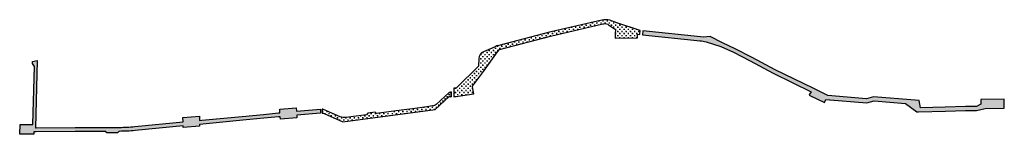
# Model space of a CAD drawing. Header units: millimetres. Extents: x 217986 to 220952, y 585084 to 585429.
import ezdxf

# ---------------------------------------------------------------- set-up
doc = ezdxf.new("R2010")
doc.units = ezdxf.units.MM

msp = doc.modelspace()

# ---------------------------------------------------------------- hatches: boundary and pattern name
h = msp.add_hatch()
h.set_pattern_fill('CROSS', color=256)
h.paths.add_polyline_path([(219382.7, 585332.5, 0.33073), (219369, 585311.7), (219368.3, 585289.1), (219301.7, 585223.4), (219293.2, 585222.2), (219293.2, 585196.8), (219353.5, 585205.6), (219351.1, 585220.8), (219350.1, 585228.6), (219382.7, 585273.2), (219425.6, 585332), (219431.1, 585339.6), (219584.8, 585379.5), (219742, 585416.3, -0.15696), (219757.4, 585415.4), (219759.6, 585413.9), (219780.3, 585399.9), (219780, 585386.9), (219779.7, 585373.1), (219846.8, 585373.9), (219846.5, 585385.2), (219854.3, 585384.4), (219854.6, 585396.4), (219785, 585419.5), (219763.5, 585427.4, 0.110702), (219739.2, 585427.9), (219582, 585391.1), (219429.4, 585351.5), (219423.6, 585350), (219417.6, 585347.4)])
h = msp.add_hatch()
h.set_pattern_fill('CROSS', color=256)
h.paths.add_polyline_path([(220097.9, 585348.4), (220135.8, 585330.8), (220186.7, 585304.9), (220255.2, 585268), (220369.7, 585211.8), (220365.4, 585204.5), (220363.8, 585201.9), (220409.9, 585179.7), (220414.1, 585188.6), (220436.2, 585186.7), (220537.7, 585178.3), (220559.4, 585184.4), (220654.3, 585176.7), (220688.2, 585151.3), (220693.5, 585151.5), (220774.3, 585153.4), (220835.2, 585155), (220868.2, 585155.5), (220894.6, 585161.3), (220951.9, 585162.4), (220951.6, 585189.5), (220881.1, 585188.3), (220881.1, 585174.2), (220868, 585167.5), (220834.8, 585167), (220774, 585165.4), (220699.4, 585163.6), (220695.8, 585185.3), (220558.2, 585196.6), (220536.5, 585190.4), (220420, 585200.1), (220375.6, 585222.3), (220261.3, 585278.4), (220192.3, 585315.5), (220141.1, 585341.6), (220103.1, 585359.2), (220065.8, 585378.1), (220045.5, 585376), (220036.6, 585377.6), (219862.9, 585395.5), (219862.3, 585383.5), (220034.9, 585365.7), (220039.8, 585364.8), (220053.8, 585362.2)])
h = msp.add_hatch()
h.set_pattern_fill('CROSS', color=256)
h.paths.add_polyline_path([(218028.2, 585083.6), (218028.4, 585091.3), (218035.6, 585091.4), (218153.3, 585092), (218190.5, 585092.1), (218245.5, 585092.4), (218248.4, 585087.6), (218279.9, 585087.8), (218284.2, 585092.6), (218286.4, 585092.6, 0.022703), (218333.2, 585094.9), (218478.5, 585108.8), (218478.6, 585103.8), (218527.6, 585108.3), (218527.6, 585113.4), (218657.5, 585125.8), (218721.2, 585131.8), (218765.4, 585136), (218770.7, 585136.5), (218771.3, 585129), (218821, 585133.7), (218820.3, 585141.2), (218891.8, 585147.8), (218891.9, 585159.8), (218819.2, 585153.1), (218818.2, 585163.6), (218769.1, 585159), (218769.8, 585148.5), (218765.2, 585148), (218720.1, 585143.7), (218656.4, 585137.7), (218534.2, 585126.1), (218527.5, 585125.5), (218527.4, 585138), (218477.6, 585133.8), (218478, 585120.8), (218332.1, 585106.9, -0.022703), (218286.3, 585104.6), (218190.5, 585104.1), (218153.3, 585104), (218035.6, 585103.4), (218033, 585103.4), (218038.7, 585306.2), (218024, 585303.5), (218023.8, 585297), (218030.2, 585287.6), (218025.3, 585113.6), (217986.7, 585113.6), (217985.7, 585083.6)])
h = msp.add_hatch()
h.set_pattern_fill('CROSS', color=256)
h.paths.add_polyline_path([(219034.3, 585147.6), (219030.9, 585142.4), (218968.3, 585134.1, -0.137843), (218951.5, 585136.4), (218900.7, 585158.9, 0.102791), (218897.4, 585159.6), (218897.3, 585147.7, -0.075912), (218902.5, 585146), (218959.1, 585120.8), (219237.8, 585158.1), (219279.1, 585197.3), (219280.2, 585197.5), (219285.3, 585196.1), (219285.4, 585211.8), (219281.5, 585209.9), (219279.2, 585209.5), (219240, 585173.4, -0.129031), (219229.9, 585169.1), (219211.8, 585166.5), (219169.5, 585160.8), (219135.2, 585156.3), (219060.3, 585146.3), (219056.4, 585150.3)])

# ---------------------------------------------------------------- linework, layer by layer
for points in [[(219431.1, 585339.6), (219431.1, 585339.6), (219584.8, 585379.5), (219742, 585416.3, -0.15696), (219757.4, 585415.4), (219759.6, 585413.9), (219780.3, 585399.9), (219780.3, 585399.9), (219780, 585386.9), (219779.7, 585373.1), (219846.8, 585373.9), (219846.5, 585385.2), (219854.3, 585384.4), (219854.6, 585396.4), (219785, 585419.5), (219763.5, 585427.4, 0.110702), (219739.2, 585427.9), (219582, 585391.1), (219429.4, 585351.5), (219423.6, 585350), (219417.6, 585347.4), (219382.7, 585332.5, 0.33073), (219369, 585311.7), (219368.3, 585289.1), (219301.7, 585223.4), (219293.2, 585222.2), (219293.2, 585196.8), (219353.5, 585205.6), (219351.1, 585220.8), (219350.1, 585228.6), (219382.7, 585273.2)], [(218478.5, 585108.8), (218333.2, 585094.9, -0.022703), (218286.4, 585092.6), (218284.2, 585092.6), (218279.9, 585087.8), (218248.4, 585087.6), (218245.5, 585092.4), (218190.5, 585092.1), (218153.3, 585092), (218035.6, 585091.4), (218028.4, 585091.3), (218028.2, 585083.6), (217985.7, 585083.6), (217986.7, 585113.6), (218025.3, 585113.6), (218030.2, 585287.6), (218023.8, 585297), (218024, 585303.5), (218038.7, 585306.2), (218033, 585103.4), (218035.6, 585103.4), (218153.3, 585104), (218190.5, 585104.1), (218286.3, 585104.6, 0.022703), (218332.1, 585106.9), (218478, 585120.8)], [(219279.2, 585209.5), (219240, 585173.4, -0.130644), (219229.8, 585169.1), (219229.8, 585169.1), (219211.8, 585166.5), (219169.5, 585160.8), (219135.2, 585156.3), (219060.3, 585146.3), (219056.4, 585150.3), (219034.3, 585147.6), (219030.9, 585142.4), (218968.3, 585134.1, -0.137843), (218951.5, 585136.4), (218900.7, 585158.9, 0.103618), (218897.4, 585159.6), (218897.3, 585147.7, -0.075912), (218902.5, 585146), (218959.1, 585120.8), (219237.8, 585158.1), (219279.1, 585197.3), (219280.2, 585197.5), (219285.3, 585196.1), (219285.4, 585211.8), (219281.5, 585209.9), (219279.2, 585209.5), (219281.5, 585209.9), (219285.4, 585211.8), (219285.3, 585196.1)]]:
    msp.add_lwpolyline(points, format="xyb")
for points in [[(220065.8, 585378.1), (220045.5, 585376), (220036.6, 585377.6), (219862.9, 585395.5), (219862.3, 585383.5), (220035.4, 585365.7)], [(220034.4, 585365.8), (220039.8, 585364.8), (220053.8, 585362.2), (220097.9, 585348.4), (220135.8, 585330.8), (220186.7, 585304.9), (220255.2, 585268), (220369.7, 585211.8), (220365.4, 585204.5), (220365.4, 585204.5), (220363.8, 585201.9), (220409.9, 585179.7), (220414.1, 585188.6), (220436.2, 585186.7)], [(220365.4, 585204.5), (220363.8, 585201.9), (220409.9, 585179.7), (220414.1, 585188.6), (220537.7, 585178.3), (220559.4, 585184.4), (220654.3, 585176.7), (220688.2, 585151.3), (220693.5, 585151.5), (220774.3, 585153.4), (220835.2, 585155), (220868.2, 585155.5), (220894.6, 585161.3), (220951.9, 585162.4), (220951.6, 585189.5), (220881.1, 585188.3), (220881.1, 585188.3), (220881.1, 585174.2), (220868, 585167.5), (220834.8, 585167), (220774, 585165.4), (220699.4, 585163.6), (220695.8, 585185.3), (220558.2, 585196.6), (220536.5, 585190.4), (220420, 585200.1), (220375.6, 585222.3), (220261.3, 585278.4), (220192.3, 585315.5), (220141.1, 585341.6), (220103.1, 585359.2), (220065.8, 585378.1)], [(219382.7, 585273.2), (219425.6, 585332)], [(219425.6, 585332), (219431.1, 585339.6)], [(219285.4, 585210.5), (219285.4, 585210.5)], [(219285.3, 585196.1), (219280.2, 585197.5)], [(220660, 585188.2), (220660, 585188.3)], [(218478, 585120.8), (218477.6, 585133.8), (218527.4, 585138), (218527.5, 585125.5), (218534.2, 585126.1), (218656.4, 585137.7), (218720.1, 585143.7), (218765.2, 585148), (218769.8, 585148.5), (218769.1, 585159), (218818.2, 585163.6), (218819.2, 585153.1), (218891.9, 585159.8), (218891.8, 585147.8), (218820.3, 585141.2), (218821, 585133.7), (218771.3, 585129), (218770.7, 585136.5), (218765.4, 585136), (218721.2, 585131.8), (218657.5, 585125.8), (218527.6, 585113.4), (218527.6, 585108.3), (218478.6, 585103.8), (218478.5, 585108.8)]]:
    msp.add_lwpolyline(points)
msp.add_lwpolyline([(219427.5, 585338.6), (219427.5, 585338.6)], close=True)

doc.saveas('drawing.dxf')
